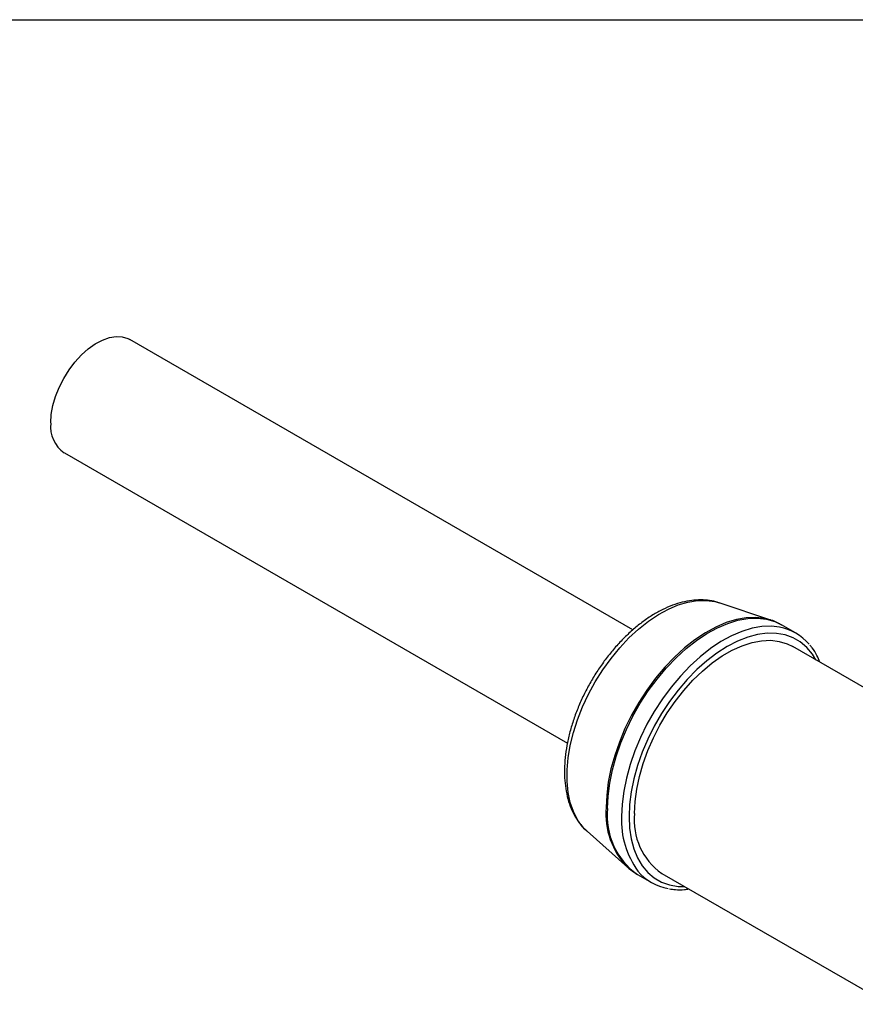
# Model space of a CAD drawing. Header units: millimetres. Extents: x 6 to 273, y 6 to 210.
# Tile 10 of 13: x 205 to 237, y 172 to 210. Entities that reach past the tile are written whole.
import ezdxf

# ---------------------------------------------------------------- set-up
doc = ezdxf.new("R2010")
doc.units = ezdxf.units.MM
doc.linetypes.add('SLD-Solid', pattern=[0])
doc.layers.add('TEXT', color=140, linetype='SLD-Solid', lineweight=25)

msp = doc.modelspace()

# ---------------------------------------------------------------- linework, layer by layer
for p, q in [((228.693, 186.263), (209.5, 197.342)), ((207.001, 193.012), (226.191, 181.934)), ((231.957, 187.3), (231.977, 187.293)), ((233.96, 186.634), (231.977, 187.293)), ((233.96, 186.634), (233.934, 186.643)), ((234.9, 186.143), (234.364, 186.453)), ((240.665, 182.238), (234.792, 185.629)), ((226.943, 178.573), (228.505, 177.186)), ((228.477, 177.211), (228.505, 177.186)), ((228.864, 176.926), (229.401, 176.617)), ((229.792, 176.968), (238.451, 171.97))]:
    msp.add_line(p, q)
at = {"flags": 128}
for points in [[(206.483, 194.157), (206.503, 194.48), (206.565, 194.82), (206.666, 195.169), (206.805, 195.517), (206.977, 195.858), (207.179, 196.182), (207.406, 196.483), (207.653, 196.754), (207.914, 196.987), (208.183, 197.178), (208.453, 197.322), (208.719, 197.416), (208.974, 197.458), (209.211, 197.446), (209.427, 197.38), (209.5, 197.342)], [(226.943, 178.573), (226.772, 178.748), (226.578, 179.016), (226.42, 179.326), (226.301, 179.675), (226.22, 180.059), (226.179, 180.474), (226.179, 180.915), (226.22, 181.376), (226.301, 181.853), (226.42, 182.341), (226.578, 182.833), (226.772, 183.325), (226.999, 183.81), (227.258, 184.283), (227.545, 184.739), (227.858, 185.172), (228.191, 185.578), (228.543, 185.953), (228.908, 186.291), (229.283, 186.589), (229.664, 186.844), (230.045, 187.052), (230.423, 187.212), (230.794, 187.321), (231.153, 187.379), (231.496, 187.385), (231.82, 187.338), (231.957, 187.3)], [(233.934, 186.643), (233.725, 186.697), (233.382, 186.736), (233.019, 186.723), (232.642, 186.657), (232.253, 186.538), (231.856, 186.368), (231.456, 186.149), (231.057, 185.884), (230.664, 185.574), (230.28, 185.223), (229.91, 184.835), (229.557, 184.414), (229.225, 183.965), (228.918, 183.492), (228.639, 183), (228.39, 182.495), (228.176, 181.981), (227.997, 181.465), (227.856, 180.951), (227.754, 180.446), (227.692, 179.954), (227.672, 179.481)], [(227.725, 179.445), (227.746, 179.918), (227.807, 180.411), (227.909, 180.917), (228.051, 181.431), (228.23, 181.948), (228.445, 182.462), (228.693, 182.968), (228.973, 183.461), (229.28, 183.934), (229.612, 184.384), (229.966, 184.805), (230.337, 185.194), (230.721, 185.545), (231.115, 185.855), (231.514, 186.121), (231.914, 186.341), (232.312, 186.51), (232.701, 186.629), (233.079, 186.696), (233.442, 186.709), (233.785, 186.669), (234.106, 186.576), (234.364, 186.453)], [(234.283, 186.367), (233.978, 186.399), (233.616, 186.386), (233.238, 186.32), (232.848, 186.201), (232.451, 186.031), (232.051, 185.812), (231.651, 185.546), (231.257, 185.235), (230.873, 184.884), (230.502, 184.496), (230.149, 184.074), (229.816, 183.625), (229.509, 183.151), (229.229, 182.658), (228.981, 182.152), (228.766, 181.638), (228.587, 181.121), (228.446, 180.607), (228.344, 180.101), (228.282, 179.609), (228.262, 179.135)], [(235.671, 185.121), (235.538, 185.336), (235.324, 185.592), (235.077, 185.802), (234.8, 185.962), (234.495, 186.071), (234.166, 186.128), (233.816, 186.132), (233.45, 186.083), (233.071, 185.981), (232.684, 185.829), (232.292, 185.626), (231.9, 185.376), (231.513, 185.082), (231.134, 184.746), (230.768, 184.372), (230.418, 183.965), (230.089, 183.528), (229.784, 183.067), (229.507, 182.586), (229.26, 182.092), (229.047, 181.589), (228.868, 181.082), (228.728, 180.578), (228.626, 180.082), (228.565, 179.599), (228.544, 179.135), (228.565, 178.694), (228.626, 178.282), (228.728, 177.904), (228.868, 177.562), (229.047, 177.261), (229.26, 177.004), (229.507, 176.795), (229.784, 176.635), (230.089, 176.526), (230.418, 176.469), (230.671, 176.461)], [(228.757, 179.257), (228.777, 179.711), (228.839, 180.183), (228.942, 180.668), (229.083, 181.16), (229.263, 181.654), (229.477, 182.144), (229.725, 182.624), (230.003, 183.089), (230.308, 183.532), (230.636, 183.95), (230.983, 184.336), (231.346, 184.686), (231.72, 184.997), (232.101, 185.265), (232.484, 185.486), (232.864, 185.658), (233.238, 185.778), (233.601, 185.847), (233.948, 185.862), (234.276, 185.823), (234.581, 185.731), (234.792, 185.629)]]:
    msp.add_lwpolyline(points, dxfattribs=at)
for centre, radius, start, end in [((207.707, 194.021), 1.232, 173.6866, 235.0012), ((233.955, 184.506), 1.889, 39.5852, 80.0051), ((230.575, 179.234), 2.914, 175.1293, 223.9422), ((230.455, 179.163), 2.744, 174.1089, 234.5789), ((231.466, 178.963), 3.209, 176.9303, 216.4595), ((231.215, 178.991), 2.473, 173.8147, 234.8731), ((230.346, 178.253), 1.888, 219.3465, 260.6614)]:
    msp.add_arc(centre, radius, start, end)
for points, knots in [([(231.952, 187.296), (231.921, 187.307), (231.788, 187.356), (231.535, 187.396), (231.197, 187.412), (230.844, 187.379), (230.48, 187.298), (230.108, 187.17), (229.733, 186.996), (229.358, 186.777), (228.989, 186.516), (228.628, 186.217), (228.281, 185.884), (227.949, 185.519), (227.636, 185.128), (227.345, 184.712), (227.078, 184.278), (226.838, 183.828), (226.628, 183.368), (226.448, 182.901), (226.302, 182.431), (226.19, 181.964), (226.116, 181.503), (226.079, 181.052), (226.081, 180.616), (226.123, 180.199), (226.206, 179.806), (226.33, 179.442), (226.492, 179.112), (226.695, 178.826), (226.846, 178.649), (226.935, 178.581), (226.936, 178.58)], [0, 0, 0, 0, 0.010071, 0.042975, 0.076289, 0.110213, 0.1448, 0.179961, 0.215521, 0.251296, 0.287136, 0.322942, 0.358683, 0.394355, 0.429967, 0.465536, 0.501083, 0.536628, 0.572191, 0.60779, 0.643449, 0.679191, 0.715034, 0.750992, 0.787061, 0.823212, 0.859332, 0.895249, 0.930739, 0.965586, 0.99968, 1, 1, 1, 1]), ([(234.386, 186.433), (234.345, 186.459), (234.21, 186.544), (234.054, 186.612), (233.937, 186.641), (233.928, 186.643)], [0, 0, 0, 0, 0.289225, 0.949831, 1, 1, 1, 1]), ([(235.828, 185.03), (235.792, 185.115), (235.708, 185.311), (235.576, 185.526), (235.472, 185.642), (235.443, 185.676)], [0, 0, 0, 0, 0.352666, 0.815443, 1, 1, 1, 1]), ([(228.476, 177.221), (228.52, 177.179), (228.639, 177.063), (228.781, 176.979), (228.87, 176.925)], [0, 0, 0, 0, 0.365163, 1, 1, 1, 1]), ([(230.085, 176.379), (230.16, 176.367), (230.344, 176.337), (230.594, 176.336), (230.77, 176.362), (230.827, 176.371)], [0, 0, 0, 0, 0.317795, 0.778965, 1, 1, 1, 1])]:
    msp.add_open_spline(points, degree=3, knots=knots)
at = {"layer": 'TEXT'}
msp.add_line((6.35, 209.55), (273.05, 209.55), dxfattribs=at)

doc.saveas('drawing.dxf')
